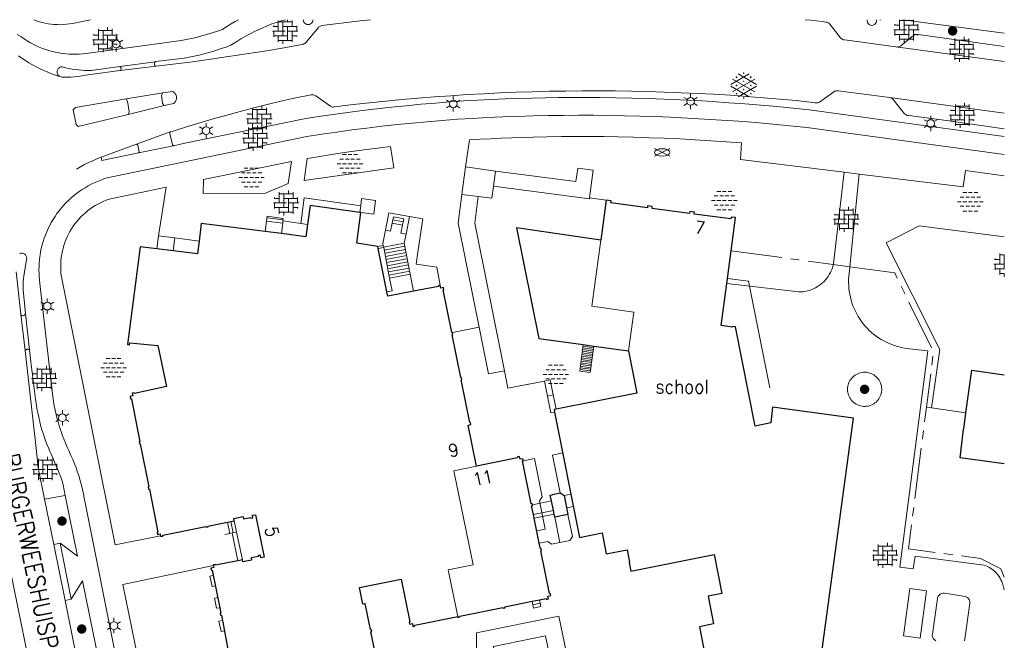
# Model space of a CAD drawing. Header units: metres. Extents: x 118656 to 118796, y 483654 to 483738.
# Tile 15 of 15: x 118753 to 118768, y 483714 to 483723. Entities that reach past the tile are written whole.
import ezdxf
from ezdxf.enums import TextEntityAlignment as Align

# ---------------------------------------------------------------- set-up
doc = ezdxf.new("R2010")
doc.units = ezdxf.units.M
doc.header["$MEASUREMENT"] = 0
for name, pattern in [('DGN Style 2', [3.180526, 1.908315, -1.27221]), ('DGN Style 3', [4.452736, 3.180526, -1.27221]), ('hek', [1.14, 0.75, -0.13, 0.13, -0.13])]:
    doc.linetypes.add(name, pattern=pattern)
for name, color, linetype, lineweight in [('Baakschild', 7, 'Continuous', 0), ('Barrier', 7, 'Continuous', 0), ('Kader', 7, 'Continuous', 0), ('Level 17', 7, 'Continuous', 0), ('Level 19', 7, 'Continuous', 0), ('Level 2', 7, 'Continuous', 0), ('Level 21', 7, 'Continuous', 0), ('Level 22', 7, 'Continuous', 0), ('Level 23', 7, 'Continuous', 0), ('Level 30', 7, 'Continuous', 0), ('Level 31', 7, 'Continuous', 0), ('Level 33', 7, 'Continuous', 0), ('Level 4', 7, 'Continuous', 0), ('Level 5', 7, 'Continuous', 0), ('Level 50', 7, 'Continuous', 0), ('Level 62', 7, 'Continuous', 0), ('Oml_ voetganger', 7, 'Continuous', 0), ('Omleiding fiets', 7, 'Continuous', 0), ('Omleiding OV', 7, 'Continuous', 0), ('Werkterrein', 7, 'Continuous', 0)]:
    doc.layers.add(name, color=color, linetype=linetype, lineweight=lineweight)
doc.styles.add('Style-STANDARD', font='STANDARD.shx')

# ---------------------------------------------------------------- blocks, each defined once
blk = doc.blocks.new('ONVERH_1')
at = {"layer": 'Barrier', "color": 7, "linetype": 'Continuous', "lineweight": 0}
for p, q in [((-1.18, 0.54), (-0.75, 0.54)), ((-0.86, 1.08), (-0.42, 1.08)), ((-0.54, 0.54), (-0.1, 0.54)), ((-0.21, 1.08), (0.22, 1.08)), ((0.12, 0.54), (0.55, 0.54)), ((0.44, 1.08), (0.87, 1.08)), ((0.77, 0.54), (1.2, 0.54)), ((-1.5, -0.01), (-1.07, -0.01)), ((-1.18, -0.54), (-0.75, -0.54)), ((-1.18, -0.54), (-0.75, -0.54)), ((-0.86, -0.01), (-0.42, -0.01)), ((-0.86, -1.09), (-0.42, -1.09)), ((-0.54, -0.54), (-0.1, -0.54)), ((-0.21, -0.01), (0.22, -0.01)), ((-0.21, -1.09), (0.22, -1.09)), ((0.12, -0.54), (0.55, -0.54)), ((0.44, -0.01), (0.87, -0.01)), ((0.44, -1.09), (0.87, -1.09)), ((0.77, -0.54), (1.2, -0.54)), ((1.09, -0.01), (1.5, -0.01))]:
    blk.add_line(p, q, dxfattribs=at)
blk = doc.blocks.new('OVERH_1')
at = {"layer": 'Barrier', "color": 7, "linetype": 'Continuous', "lineweight": 0}
for p, q in [((-0.81, 0), (-0.81, 1.26)), ((0.27, 1.08), (0.27, 1.47)), ((0.82, 0.54), (0.82, 1.26)), ((-1.5, 0), (0, 0)), ((-1.4, 0.54), (-0.81, 0.54)), ((-1.35, 0.54), (-1.35, 0.65)), ((-1.35, -0.65), (-1.35, 0)), ((-0.81, 1.08), (0.82, 1.08)), ((-0.27, -0.54), (-0.27, 1.08)), ((-0.27, 0.54), (1.35, 0.54)), ((0.27, -1.08), (0.27, 0.54)), ((0.27, 0), (1.5, 0)), ((0.82, -1.26), (0.82, 0)), ((1.35, 0), (1.35, 0.65)), ((-1.35, -0.54), (0.27, -0.54)), ((-0.81, -1.26), (-0.81, -0.54)), ((-0.81, -1.08), (0.82, -1.08)), ((-0.26, -1.48), (-0.26, -1.08)), ((0.82, -0.54), (1.4, -0.54)), ((1.35, -0.65), (1.35, -0.54))]:
    blk.add_line(p, q, dxfattribs=at)
blk = doc.blocks.new('GVERH_1')
at = {"layer": 'Barrier', "color": 7, "linetype": 'Continuous', "lineweight": 0}
for p, q in [((-1.5, 0.1), (0.66, 1.35)), ((-0.66, 1.35), (1.5, 0.1)), ((-1.3, 0.75), (1.3, -0.75)), ((-1.3, -0.75), (0, 0)), ((0, 0), (1.3, 0.75)), ((-1.5, -0.1), (0.66, -1.34)), ((-0.66, -1.34), (1.5, -0.1))]:
    blk.add_line(p, q, dxfattribs=at)
for centre in [(0, 1.45), (-0.84, 0.97), (-0.84, 0), (0, 0.48), (0.83, 0), (0.84, 0.97), (-0.84, -0.97), (0, -0.48), (0.83, -0.97), (0, -1.49)]:
    blk.add_circle(centre, 0.035, dxfattribs=at)
blk = doc.blocks.new('LANTPL_1')
at = {"layer": 'Level 50', "color": 7, "linetype": 'Continuous', "lineweight": 13}
for p, q in [((-0.38, 0.22), (-0.78, 0.45)), ((0, 0.45), (0, 0.9)), ((0.78, 0.45), (0.39, 0.22)), ((-0.38, -0.22), (-0.78, -0.46)), ((0, -0.9), (0, -0.46)), ((0.78, -0.46), (0.39, -0.22))]:
    blk.add_line(p, q, dxfattribs=at)
blk.add_circle((0, 0), 0.45, dxfattribs=at)
blk = doc.blocks.new('BOOM_1')
at = {"layer": 'Oml_ voetganger', "linetype": 'Continuous', "lineweight": 0}
h = blk.add_hatch(color=7, dxfattribs=at)
edge = h.paths.add_edge_path()
edge.add_arc((0, 0), 0.56, 0, 360)
blk = doc.blocks.new('BRPIJP_1')
at = {"layer": 'Omleiding fiets', "color": 7, "linetype": 'Continuous', "lineweight": 0}
for p, q in [((-0.9, -0.45), (0.89, 0.44)), ((-0.9, 0.44), (0.89, -0.45))]:
    blk.add_line(p, q, dxfattribs=at)
blk.add_ellipse((0, -0.01), major_axis=(0.89, 0), ratio=0.5, dxfattribs=at)

msp = doc.modelspace()

# ---------------------------------------------------------------- linework, layer by layer
at = {"layer": 'Barrier', "color": 7, "linetype": 'Continuous', "lineweight": 0}
for p, q in [((118757.122, 483722.682), (118757.122, 483722.696)), ((118757.19, 483722.615), (118757.19, 483722.772)), ((118757.19, 483722.75), (118757.393, 483722.75)), ((118757.258, 483722.547), (118757.258, 483722.75)), ((118757.325, 483722.75), (118757.325, 483722.783)), ((118757.393, 483722.682), (118757.393, 483722.772)), ((118757.461, 483722.615), (118757.461, 483722.695)), ((118766.035, 483722.77), (118766.035, 483722.783)), ((118766.247, 483722.702), (118766.321, 483722.702)), ((118766.253, 483722.702), (118766.253, 483722.715)), ((118766.321, 483722.634), (118766.321, 483722.783)), ((118766.321, 483722.769), (118766.524, 483722.769)), ((118766.389, 483722.567), (118766.389, 483722.769)), ((118766.389, 483722.702), (118766.591, 483722.702)), ((118766.456, 483722.769), (118766.456, 483722.783)), ((118766.456, 483722.499), (118766.456, 483722.702)), ((118766.524, 483722.702), (118766.524, 483722.783)), ((118766.591, 483722.634), (118766.591, 483722.715)), ((118757.104, 483722.615), (118757.291, 483722.615)), ((118757.117, 483722.682), (118757.19, 483722.682)), ((118757.122, 483722.533), (118757.122, 483722.615)), ((118757.258, 483722.682), (118757.461, 483722.682)), ((118757.325, 483722.479), (118757.325, 483722.682)), ((118757.325, 483722.615), (118757.479, 483722.615)), ((118757.393, 483722.457), (118757.393, 483722.615)), ((118766.235, 483722.634), (118766.422, 483722.634)), ((118766.253, 483722.553), (118766.253, 483722.634)), ((118766.253, 483722.567), (118766.456, 483722.567)), ((118766.321, 483722.476), (118766.321, 483722.567)), ((118766.456, 483722.634), (118766.61, 483722.634)), ((118766.524, 483722.477), (118766.524, 483722.634)), ((118766.524, 483722.567), (118766.597, 483722.567)), ((118766.591, 483722.553), (118766.591, 483722.567)), ((118757.122, 483722.547), (118757.325, 483722.547)), ((118757.19, 483722.457), (118757.19, 483722.547)), ((118757.19, 483722.479), (118757.393, 483722.479)), ((118757.258, 483722.43), (118757.258, 483722.479)), ((118757.393, 483722.547), (118757.466, 483722.547)), ((118757.461, 483722.534), (118757.461, 483722.547)), ((118766.321, 483722.499), (118766.524, 483722.499)), ((118766.389, 483722.45), (118766.389, 483722.499)), ((118767.719, 483719.26), (118767.793, 483719.26)), ((118767.725, 483719.26), (118767.725, 483719.274)), ((118767.793, 483719.193), (118767.793, 483719.35)), ((118767.793, 483719.328), (118767.861, 483719.328)), ((118767.86, 483719.125), (118767.86, 483719.328)), ((118767.86, 483719.26), (118767.861, 483719.26)), ((118767.707, 483719.193), (118767.861, 483719.193)), ((118767.725, 483719.111), (118767.725, 483719.193)), ((118767.725, 483719.125), (118767.861, 483719.125)), ((118767.793, 483719.035), (118767.793, 483719.125)), ((118767.793, 483719.057), (118767.861, 483719.057)), ((118767.86, 483719.008), (118767.86, 483719.057))]:
    msp.add_line(p, q, dxfattribs=at)
at = {"layer": 'Kader', "color": 7, "linetype": 'Continuous', "lineweight": 30}
for p, q in [((118758.401, 483719.949), (118758.389, 483719.951)), ((118757.235, 483719.64), (118756.998, 483719.67)), ((118755.643, 483719.388), (118755.406, 483719.417)), ((118758.66, 483719.421), (118758.653, 483719.452)), ((118758.786, 483718.783), (118758.66, 483719.421)), ((118763.781, 483718.91), (118763.847, 483719.39)), ((118761.673, 483718.01), (118761.829, 483717.988)), ((118761.233, 483715.575), (118761.205, 483715.715)), ((118760.951, 483715.459), (118760.939, 483715.515)), ((118761.026, 483715.091), (118760.951, 483715.459)), ((118761.245, 483715.519), (118761.233, 483715.575)), ((118761.253, 483715.476), (118761.245, 483715.519)), ((118756.443, 483715.403), (118756.542, 483715.423)), ((118756.662, 483714.85), (118756.593, 483714.836)), ((118760.922, 483714.239), (118761.029, 483714.261))]:
    msp.add_line(p, q, dxfattribs=at)
at = {"layer": 'Kader', "color": 7, "linetype": 'Continuous', "lineweight": 30, "flags": 128}
for points in [[(118762.01, 483720.13), (118761.93, 483719.545), (118760.692, 483719.725), (118761.021, 483718.1), (118761.673, 483718.01)], [(118763.847, 483719.39), (118763.912, 483719.875), (118763.844, 483719.884), (118763.84, 483719.856), (118763.304, 483719.928), (118763.308, 483719.956), (118763.24, 483719.965), (118763.236, 483719.937), (118762.683, 483720.011), (118762.687, 483720.039), (118762.619, 483720.048), (118762.615, 483720.021), (118762.077, 483720.093), (118762.081, 483720.12), (118762.01, 483720.13)], [(118758.389, 483719.951), (118757.657, 483720.052), (118757.618, 483719.774)], [(118758.653, 483719.452), (118758.342, 483719.499), (118758.401, 483719.949)], [(118756.998, 483719.67), (118756.058, 483719.791), (118756.025, 483719.531)], [(118757.618, 483719.774), (118757.593, 483719.593), (118757.235, 483719.64)], [(118756.025, 483719.531), (118756, 483719.344), (118755.643, 483719.388)], [(118755.406, 483719.417), (118755.158, 483719.447), (118754.972, 483718.011), (118755.005, 483718.007), (118755.009, 483718.034), (118755.417, 483717.999), (118755.547, 483717.393), (118755.077, 483717.291), (118755.074, 483717.303), (118755.042, 483717.296), (118755.051, 483717.256), (118755.011, 483717.247), (118755.018, 483717.212), (118755.03, 483717.215), (118755.156, 483716.584), (118755.143, 483716.581), (118755.149, 483716.551), (118755.162, 483716.553), (118755.289, 483715.92), (118755.276, 483715.918), (118755.282, 483715.887), (118755.295, 483715.889), (118755.421, 483715.256), (118755.409, 483715.253), (118755.415, 483715.222), (118755.455, 483715.231), (118755.461, 483715.203)], [(118759.177, 483718.794), (118758.798, 483718.723), (118758.786, 483718.783)], [(118759.571, 483718.881), (118759.54, 483718.875), (118759.543, 483718.863), (118759.177, 483718.794)], [(118759.751, 483718.187), (118759.741, 483718.187), (118759.615, 483718.814), (118759.625, 483718.817), (118759.618, 483718.847), (118759.579, 483718.84), (118759.571, 483718.881)], [(118765.097, 483712.88), (118765.642, 483716.932), (118764.455, 483717.092), (118764.427, 483716.859), (118764.198, 483716.811), (118763.909, 483718.269), (118763.867, 483718.275), (118763.866, 483718.268), (118763.697, 483718.291), (118763.781, 483718.91)], [(118760.104, 483716.225), (118759.981, 483716.827), (118760.022, 483716.836), (118760.015, 483716.868), (118760.006, 483716.866), (118759.88, 483717.495), (118759.89, 483717.497), (118759.884, 483717.528), (118759.874, 483717.526), (118759.747, 483718.156), (118759.757, 483718.158), (118759.751, 483718.187)], [(118761.829, 483717.988), (118762.337, 483717.918), (118762.461, 483717.298), (118761.274, 483717.061)], [(118767.297, 483717.007), (118767.383, 483717.633), (118767.861, 483717.5676)], [(118761.274, 483717.061), (118761.243, 483717.055), (118761.251, 483717.017)], [(118761.251, 483717.017), (118761.618, 483715.177), (118761.949, 483715.243), (118762.011, 483714.935), (118762.317, 483714.996), (118762.354, 483714.813), (118762.345, 483714.811), (118762.37, 483714.684), (118763.598, 483714.925), (118763.71, 483714.355), (118763.506, 483714.315), (118763.586, 483713.907), (118763.38, 483713.866), (118763.46, 483713.458), (118762.881, 483713.344), (118762.856, 483713.468), (118761.413, 483713.184), (118761.562, 483712.421), (118761.352, 483712.38), (118761.353, 483712.373)], [(118767.861, 483716.2597), (118767.21, 483716.349), (118767.259, 483716.769), (118767.264, 483716.768), (118767.297, 483717.007)], [(118760.924, 483715.658), (118760.921, 483715.674), (118760.908, 483715.671), (118760.78, 483716.301), (118760.792, 483716.303), (118760.786, 483716.334), (118760.744, 483716.325), (118760.736, 483716.367), (118760.705, 483716.361), (118760.708, 483716.349), (118760.104, 483716.225)], [(118761.205, 483715.715), (118761.188, 483715.799), (118761.219, 483715.805), (118761.218, 483715.81), (118761.331, 483715.834), (118761.39, 483715.794), (118761.447, 483715.515), (118761.253, 483715.476)], [(118760.939, 483715.515), (118760.914, 483715.641), (118760.927, 483715.643), (118760.924, 483715.658)], [(118756.542, 483715.423), (118756.537, 483715.455), (118756.672, 483715.483), (118756.679, 483715.45), (118756.783, 483715.471), (118756.785, 483715.459), (118756.817, 483715.465), (118756.81, 483715.503), (118756.856, 483715.512), (118756.98, 483714.889), (118756.935, 483714.88), (118756.928, 483714.917), (118756.896, 483714.911), (118756.898, 483714.898), (118756.791, 483714.876), (118756.797, 483714.843), (118756.669, 483714.817), (118756.662, 483714.85)], [(118755.461, 483715.203), (118755.463, 483715.19), (118755.494, 483715.197), (118755.491, 483715.209), (118756.124, 483715.338), (118756.126, 483715.326), (118756.157, 483715.332), (118756.154, 483715.344), (118756.368, 483715.388), (118756.443, 483715.403)], [(118761.029, 483714.261), (118761.126, 483714.281), (118761.129, 483714.268), (118761.161, 483714.275), (118761.152, 483714.316), (118761.194, 483714.325), (118761.187, 483714.355), (118761.175, 483714.353), (118761.048, 483714.981), (118761.061, 483714.984), (118761.055, 483715.015), (118761.042, 483715.012), (118761.026, 483715.091)], [(118756.237, 483714.763), (118756.243, 483714.735), (118756.2, 483714.726), (118756.206, 483714.696), (118756.218, 483714.697), (118756.346, 483714.068), (118756.334, 483714.066), (118756.341, 483714.035), (118756.353, 483714.037), (118756.474, 483713.403), (118756.463, 483713.401), (118756.469, 483713.368), (118756.481, 483713.37), (118756.608, 483712.742), (118756.596, 483712.739), (118756.601, 483712.71), (118756.644, 483712.719), (118756.652, 483712.677), (118756.68, 483712.683), (118756.678, 483712.696), (118757.056, 483712.773)], [(118756.593, 483714.836), (118756.268, 483714.769), (118756.265, 483714.781), (118756.235, 483714.775), (118756.237, 483714.763)], [(118758.68, 483713.163), (118758.552, 483713.791), (118758.564, 483713.794), (118758.557, 483713.826), (118758.545, 483713.824), (118758.467, 483714.205), (118758.434, 483714.198), (118758.384, 483714.443), (118758.996, 483714.565), (118759.125, 483713.937), (118759.114, 483713.935), (118759.12, 483713.903), (118759.161, 483713.911), (118759.169, 483713.871), (118759.199, 483713.877), (118759.197, 483713.889), (118759.828, 483714.018)], [(118759.828, 483714.018), (118759.831, 483714.003), (118759.863, 483714.01), (118759.86, 483714.022), (118760.489, 483714.15), (118760.491, 483714.138), (118760.523, 483714.145), (118760.52, 483714.157), (118760.922, 483714.239)]]:
    msp.add_lwpolyline(points, dxfattribs=at)
at = {"layer": 'Level 17', "color": 7, "linetype": 'Continuous', "lineweight": 0}
for p, q in [((118767.861, 483722.1679), (118766.266, 483722.383)), ((118754.86, 483722.097), (118755.387, 483722.166)), ((118755.396, 483722.099), (118754.861, 483722.035)), ((118754.953, 483721.621), (118755.492, 483721.711)), ((118766.179, 483721.639), (118767.861, 483721.409)), ((118755.512, 483721.524), (118754.982, 483721.392)), ((118755.105, 483720.953), (118755.6, 483721.134)), ((118754.587, 483720.763), (118755.105, 483720.953)), ((118755.137, 483720.825), (118755.648, 483720.931)), ((118765.505, 483720.543), (118765.73, 483720.515)), ((118758.389, 483719.951), (118758.402, 483720.05)), ((118757.519, 483719.789), (118757.259, 483719.826)), ((118757.519, 483719.789), (118757.618, 483719.774)), ((118753.405, 483718.455), (118753.471, 483717.924)), ((118753.535, 483717.927), (118753.472, 483718.465)), ((118759.751, 483718.187), (118760.141, 483718.265)), ((118766.79, 483717.081), (118767.297, 483717.007)), ((118754.059, 483715.796), (118753.755, 483715.738)), ((118753.755, 483715.738), (118753.889, 483715.074)), ((118753.889, 483715.074), (118753.982, 483715.091)), ((118754.056, 483714.253), (118753.889, 483715.074)), ((118753.982, 483715.091), (118754.146, 483714.272)), ((118754.146, 483714.272), (118754.056, 483714.253))]:
    msp.add_line(p, q, dxfattribs=at)
at = {"layer": 'Level 17', "color": 7, "linetype": 'Continuous', "lineweight": 0, "flags": 128}
for points in [[(118753.354, 483722.568), (118753.405, 483722.535), (118753.455, 483722.5), (118753.497, 483722.473), (118753.54, 483722.447), (118753.585, 483722.423), (118753.63, 483722.401), (118753.676, 483722.381), (118753.723, 483722.362), (118753.77, 483722.345), (118753.818, 483722.33), (118753.867, 483722.317), (118753.915, 483722.305), (118753.965, 483722.296), (118754.015, 483722.288), (118754.065, 483722.282), (118754.115, 483722.278), (118754.165, 483722.276), (118754.215, 483722.275), (118754.265, 483722.277), (118754.316, 483722.28), (118754.366, 483722.285), (118755.763, 483722.478), (118755.838, 483722.492), (118755.912, 483722.507), (118755.986, 483722.524), (118756.064, 483722.544), (118756.142, 483722.566), (118756.219, 483722.589), (118756.296, 483722.614), (118756.372, 483722.641), (118756.433, 483722.681), (118756.495, 483722.72), (118756.558, 483722.757), (118756.6048, 483722.783)], [(118754.4287, 483722.783), (118754.165, 483722.728), (118754.121, 483722.721), (118754.077, 483722.715), (118754.032, 483722.712), (118753.987, 483722.71), (118753.943, 483722.711), (118753.898, 483722.713), (118753.853, 483722.718), (118753.809, 483722.724), (118753.765, 483722.732), (118753.721, 483722.742), (118753.678, 483722.754), (118753.635, 483722.768), (118753.5956, 483722.783)], [(118755.387, 483722.166), (118755.392, 483722.169), (118755.551, 483722.187), (118755.807, 483722.219), (118755.88, 483722.233), (118755.953, 483722.247), (118756.026, 483722.264), (118756.098, 483722.281), (118756.17, 483722.301), (118756.242, 483722.322), (118756.313, 483722.344), (118756.383, 483722.368), (118756.411, 483722.376), (118756.439, 483722.386), (118756.466, 483722.397), (118756.493, 483722.409), (118756.519, 483722.423), (118756.579, 483722.463), (118756.64, 483722.501), (118756.703, 483722.537), (118756.766, 483722.572), (118756.83, 483722.605), (118756.895, 483722.636), (118756.961, 483722.666), (118757.027, 483722.694), (118757.095, 483722.72), (118757.163, 483722.744), (118757.231, 483722.767), (118757.2961, 483722.783)], [(118758.5438, 483722.783), (118758.393, 483722.767), (118757.832, 483722.696), (118757.82, 483722.693), (118757.809, 483722.689), (118757.798, 483722.683), (118757.788, 483722.676), (118757.779, 483722.668), (118757.599, 483722.452), (118757.589, 483722.442), (118757.578, 483722.434), (118757.566, 483722.427), (118757.553, 483722.421), (118757.539, 483722.417), (118757.511, 483722.413), (118757.248, 483722.367), (118756.985, 483722.323), (118756.721, 483722.281), (118756.457, 483722.241), (118756.193, 483722.202), (118755.929, 483722.165), (118755.396, 483722.099)], [(118766.266, 483722.383), (118765.519, 483722.485), (118765.507, 483722.486), (118765.495, 483722.489), (118765.484, 483722.494), (118765.473, 483722.5), (118765.464, 483722.508), (118765.455, 483722.516), (118765.299, 483722.715), (118765.291, 483722.723), (118765.282, 483722.731), (118765.272, 483722.737), (118765.262, 483722.741), (118765.251, 483722.745), (118765.239, 483722.747), (118765.183, 483722.755), (118765.018, 483722.774), (118764.9355, 483722.783)], [(118766.3711, 483722.783), (118767.861, 483722.5841)], [(118766.266, 483722.383), (118766.279, 483722.382), (118766.291, 483722.383), (118766.304, 483722.385), (118766.316, 483722.389), (118766.328, 483722.394), (118766.339, 483722.401), (118766.528, 483722.549), (118766.538, 483722.556), (118766.549, 483722.562), (118766.56, 483722.565), (118766.572, 483722.567), (118766.584, 483722.567), (118766.596, 483722.565), (118767.861, 483722.3916)], [(118753.975, 483721.95), (118753.916, 483721.969), (118753.858, 483721.99), (118753.801, 483722.013), (118753.744, 483722.037), (118753.688, 483722.063), (118753.633, 483722.09), (118753.579, 483722.119), (118753.525, 483722.15), (118753.473, 483722.182), (118753.421, 483722.216), (118753.37, 483722.251)], [(118755.396, 483722.099), (118755.388, 483722.102), (118755.381, 483722.107), (118755.375, 483722.113), (118755.371, 483722.12), (118755.369, 483722.129), (118755.368, 483722.137), (118755.369, 483722.144), (118755.372, 483722.151), (118755.376, 483722.157), (118755.381, 483722.162), (118755.387, 483722.166)], [(118753.975, 483721.95), (118753.968, 483721.956), (118753.959, 483721.964), (118753.951, 483721.974), (118753.945, 483721.984), (118753.941, 483721.996), (118753.939, 483722.008), (118753.938, 483722.02), (118753.94, 483722.032), (118753.943, 483722.043), (118753.948, 483722.055), (118753.955, 483722.065), (118753.964, 483722.073), (118753.973, 483722.081), (118753.984, 483722.086), (118753.996, 483722.09), (118754.008, 483722.092), (118754.02, 483722.091), (118754.065, 483722.078), (118754.111, 483722.067), (118754.158, 483722.058), (118754.204, 483722.05), (118754.251, 483722.045), (118754.298, 483722.041), (118754.345, 483722.038), (118754.392, 483722.037), (118754.439, 483722.039), (118754.86, 483722.097)], [(118754.861, 483722.035), (118754.322, 483721.961), (118754.277, 483721.954), (118754.233, 483721.948), (118754.188, 483721.943), (118754.143, 483721.941), (118754.097, 483721.939), (118754.052, 483721.939), (118754.007, 483721.941), (118754, 483721.942), (118753.975, 483721.95)], [(118754.861, 483722.035), (118754.868, 483722.039), (118754.874, 483722.045), (118754.878, 483722.053), (118754.88, 483722.061), (118754.88, 483722.069), (118754.879, 483722.076), (118754.876, 483722.083), (118754.871, 483722.089), (118754.866, 483722.093), (118754.86, 483722.097)], [(118755.512, 483721.524), (118755.49, 483721.553), (118755.472, 483721.672), (118755.492, 483721.711)], [(118755.492, 483721.711), (118755.633, 483721.73), (118755.645, 483721.723), (118755.656, 483721.715), (118755.667, 483721.705), (118755.675, 483721.694), (118755.682, 483721.682), (118755.688, 483721.669), (118755.692, 483721.656), (118755.693, 483721.642), (118755.694, 483721.629), (118755.692, 483721.616), (118755.689, 483721.604), (118755.685, 483721.592), (118755.679, 483721.58), (118755.671, 483721.57), (118755.663, 483721.56), (118755.653, 483721.552), (118755.512, 483721.524)], [(118755.6, 483721.134), (118755.645, 483721.148), (118755.841, 483721.208), (118756.037, 483721.267), (118756.234, 483721.325), (118756.432, 483721.38), (118756.629, 483721.434), (118756.828, 483721.486), (118757.026, 483721.536), (118757.225, 483721.585), (118757.425, 483721.632), (118757.673, 483721.68), (118757.685, 483721.681), (118757.697, 483721.68), (118757.709, 483721.678), (118757.72, 483721.674), (118757.731, 483721.669), (118757.742, 483721.663), (118757.943, 483721.524), (118757.95, 483721.517), (118757.958, 483721.511), (118757.967, 483721.506), (118757.977, 483721.502), (118757.987, 483721.5), (118757.998, 483721.5), (118758.008, 483721.502), (118758.018, 483721.505), (118758.054, 483721.508), (118758.292, 483721.537), (118758.531, 483721.563), (118758.77, 483721.587), (118759.009, 483721.61), (118759.248, 483721.631), (118759.488, 483721.65), (118759.727, 483721.667), (118759.967, 483721.683), (118760.207, 483721.696), (118760.447, 483721.707), (118760.687, 483721.717), (118760.927, 483721.725), (118761.169, 483721.731), (118761.412, 483721.735), (118761.654, 483721.737), (118761.897, 483721.738), (118762.139, 483721.736), (118762.382, 483721.733), (118762.625, 483721.727), (118762.867, 483721.72), (118763.109, 483721.711), (118763.352, 483721.7), (118763.594, 483721.687), (118763.836, 483721.672), (118764.078, 483721.655), (118764.32, 483721.637), (118764.561, 483721.616), (118764.803, 483721.594), (118765.044, 483721.569), (118765.082, 483721.561), (118765.095, 483721.56), (118765.108, 483721.561), (118765.121, 483721.563), (118765.133, 483721.568), (118765.144, 483721.574), (118765.355, 483721.725), (118765.367, 483721.731), (118765.379, 483721.735), (118765.392, 483721.738), (118765.405, 483721.74), (118765.418, 483721.74), (118766.179, 483721.639)], [(118754.982, 483721.392), (118754.25, 483721.216), (118754.22, 483721.242), (118754.175, 483721.46), (118754.207, 483721.492), (118754.953, 483721.621)], [(118754.982, 483721.392), (118755, 483721.429), (118754.975, 483721.584), (118754.953, 483721.621)], [(118755.648, 483720.931), (118755.816, 483720.968), (118757.569, 483721.327), (118757.783, 483721.359), (118757.997, 483721.391), (118758.211, 483721.42), (118758.425, 483721.448), (118758.639, 483721.473), (118758.854, 483721.497), (118759.069, 483721.52), (118759.284, 483721.54), (118759.499, 483721.559), (118759.715, 483721.575), (118759.917, 483721.589), (118760.119, 483721.6), (118760.321, 483721.61), (118760.523, 483721.619), (118760.726, 483721.627), (118760.928, 483721.632), (118761.115, 483721.637), (118761.302, 483721.639), (118761.488, 483721.641), (118761.675, 483721.642), (118761.912, 483721.64), (118762.15, 483721.637), (118762.387, 483721.632), (118762.625, 483721.625), (118762.862, 483721.616), (118763.099, 483721.606), (118763.336, 483721.594), (118763.573, 483721.58), (118763.81, 483721.564), (118764.047, 483721.547), (118764.284, 483721.528), (118764.52, 483721.507), (118764.757, 483721.484), (118764.993, 483721.46), (118767.861, 483721.0697)], [(118767.861, 483721.1787), (118767.01, 483721.301), (118766.456, 483721.377), (118766.445, 483721.377), (118766.433, 483721.379), (118766.423, 483721.383), (118766.412, 483721.388), (118766.403, 483721.394), (118766.395, 483721.402), (118766.228, 483721.611), (118766.22, 483721.619), (118766.211, 483721.626), (118766.201, 483721.632), (118766.19, 483721.636), (118766.179, 483721.639)], [(118754.822, 483713.331), (118754.349, 483715.687), (118754.338, 483715.753), (118754.326, 483715.818), (118754.313, 483715.883), (118754.297, 483715.947), (118754.28, 483716.011), (118754.261, 483716.074), (118754.241, 483716.137), (118754.218, 483716.2), (118754.194, 483716.261), (118754.169, 483716.322), (118754.141, 483716.383), (118754.111, 483716.457), (118754.089, 483716.504), (118754.067, 483716.551), (118754.042, 483716.611), (118754.019, 483716.672), (118753.997, 483716.734), (118753.976, 483716.795), (118753.957, 483716.858), (118753.94, 483716.921), (118753.924, 483716.984), (118753.91, 483717.048), (118753.898, 483717.112), (118753.887, 483717.176), (118753.878, 483717.241), (118753.687, 483718.91), (118753.681, 483718.959), (118753.676, 483719.009), (118753.673, 483719.058), (118753.672, 483719.107), (118753.673, 483719.157), (118753.675, 483719.206), (118753.679, 483719.255), (118753.685, 483719.304), (118753.688, 483719.323), (118753.696, 483719.374), (118753.707, 483719.424), (118753.719, 483719.474), (118753.733, 483719.523), (118753.749, 483719.572), (118753.767, 483719.62), (118753.786, 483719.668), (118753.807, 483719.715), (118753.83, 483719.761), (118753.854, 483719.806), (118753.88, 483719.85), (118753.908, 483719.893), (118753.937, 483719.935), (118753.968, 483719.976), (118754, 483720.016), (118754.034, 483720.055), (118754.069, 483720.092), (118754.105, 483720.128), (118754.143, 483720.163), (118754.182, 483720.197), (118754.222, 483720.228), (118754.264, 483720.259), (118754.306, 483720.288), (118754.349, 483720.315), (118754.394, 483720.341), (118754.439, 483720.365), (118754.485, 483720.387), (118754.532, 483720.408), (118754.58, 483720.427), (118754.628, 483720.444), (118754.677, 483720.46), (118757.611, 483721.067), (118757.831, 483721.101), (118758.051, 483721.133), (118758.272, 483721.163), (118758.493, 483721.191), (118758.714, 483721.218), (118758.935, 483721.242), (118759.157, 483721.264), (118759.378, 483721.285), (118759.6, 483721.303), (118759.822, 483721.32), (118760.044, 483721.333), (118760.266, 483721.345), (118760.488, 483721.355), (118760.71, 483721.363), (118760.932, 483721.37), (118761.156, 483721.375), (118761.381, 483721.378), (118761.605, 483721.379), (118761.83, 483721.379), (118762.055, 483721.377), (118762.279, 483721.373), (118762.504, 483721.367), (118762.728, 483721.359), (118762.953, 483721.35), (118763.204, 483721.338), (118763.455, 483721.324), (118763.705, 483721.308), (118763.956, 483721.291), (118764.207, 483721.271), (118764.457, 483721.249), (118764.707, 483721.225), (118764.957, 483721.2), (118767.861, 483720.8046)], [(118755.6, 483721.134), (118755.595, 483721.113), (118755.634, 483720.945), (118755.648, 483720.931)], [(118759.942, 483720.622), (118759.999, 483721.017), (118760.155, 483721.026), (118760.311, 483721.034), (118760.467, 483721.042), (118760.624, 483721.048), (118760.78, 483721.054), (118760.936, 483721.058), (118761.144, 483721.063), (118761.351, 483721.066), (118761.559, 483721.067), (118761.767, 483721.067), (118761.974, 483721.065), (118762.182, 483721.061), (118762.409, 483721.056), (118762.637, 483721.049), (118762.864, 483721.041), (118763.092, 483721.031), (118763.319, 483721.019), (118763.546, 483721.005), (118763.773, 483720.99), (118764, 483720.973), (118763.985, 483720.731), (118765.505, 483720.543)], [(118754.587, 483720.763), (118754.597, 483720.715), (118755.137, 483720.825)], [(118755.105, 483720.953), (118755.125, 483720.941), (118755.145, 483720.841), (118755.137, 483720.825)], [(118757.569, 483720.42), (118757.616, 483720.743), (118757.776, 483720.77), (118757.937, 483720.796), (118758.098, 483720.821), (118758.259, 483720.845), (118758.453, 483720.871), (118758.646, 483720.896), (118758.841, 483720.919), (118758.89, 483720.608), (118757.569, 483720.42)], [(118754.225, 483720.589), (118754.283, 483720.622), (118754.342, 483720.654), (118754.402, 483720.684), (118754.463, 483720.712), (118754.525, 483720.738), (118754.587, 483720.763)], [(118756.087, 483720.231), (118756.089, 483720.434), (118757.382, 483720.701), (118757.334, 483720.377), (118757.003, 483720.233), (118756.087, 483720.231)], [(118765.73, 483720.515), (118767.256, 483720.327), (118767.291, 483720.569), (118767.861, 483720.4895)], [(118755.431, 483719.609), (118755.543, 483720.321), (118754.702, 483720.147), (118754.659, 483720.131), (118754.618, 483720.114), (118754.577, 483720.095), (118754.538, 483720.075), (118754.499, 483720.053), (118754.461, 483720.029), (118754.424, 483720.003), (118754.388, 483719.976), (118754.354, 483719.948), (118754.321, 483719.918), (118754.289, 483719.887), (118754.258, 483719.854), (118754.229, 483719.82), (118754.201, 483719.785), (118754.175, 483719.748), (118754.151, 483719.711), (118754.128, 483719.672), (118754.107, 483719.633), (118754.087, 483719.592), (118754.069, 483719.551), (118754.053, 483719.509), (118754.039, 483719.467), (118754.027, 483719.424), (118754.016, 483719.381), (118754.008, 483719.337), (118754.001, 483719.292), (118753.996, 483719.248), (118753.993, 483719.203), (118753.992, 483719.158), (118753.993, 483719.113), (118753.996, 483719.069), (118754.001, 483719.024), (118754.008, 483718.98), (118754.474, 483716.657), (118754.792, 483715.069), (118755.461, 483715.203)], [(118758.402, 483720.05), (118757.572, 483720.165), (118757.519, 483719.789)], [(118758.402, 483720.05), (118758.415, 483720.155), (118758.62, 483720.128), (118758.593, 483719.924), (118758.401, 483719.949)], [(118759.118, 483719.89), (118759.313, 483719.859), (118759.248, 483719.403), (118759.216, 483719.193), (118759.518, 483719.148), (118759.571, 483718.881)], [(118767.861, 483719.5916), (118766.609, 483719.754), (118766.123, 483719.503), (118766.911, 483717.94), (118766.79, 483717.081)], [(118753.386, 483719.345), (118753.396, 483719.35), (118753.407, 483719.352), (118753.419, 483719.353), (118753.43, 483719.352), (118753.442, 483719.349), (118753.453, 483719.345), (118753.463, 483719.338), (118753.472, 483719.33), (118753.48, 483719.321), (118753.486, 483719.31), (118753.49, 483719.298), (118753.493, 483719.287), (118753.493, 483719.274), (118753.491, 483719.262), (118753.448, 483719.017), (118753.443, 483718.975), (118753.44, 483718.934), (118753.439, 483718.892), (118753.438, 483718.851), (118753.44, 483718.809), (118753.443, 483718.768), (118753.472, 483718.469), (118753.472, 483718.465)], [(118753.405, 483718.455), (118753.335, 483719.078)], [(118753.405, 483718.455), (118753.406, 483718.451), (118753.411, 483718.444), (118753.418, 483718.439), (118753.425, 483718.436), (118753.434, 483718.435), (118753.442, 483718.435), (118753.45, 483718.437), (118753.458, 483718.441), (118753.464, 483718.447), (118753.468, 483718.454), (118753.471, 483718.462), (118753.472, 483718.465)], [(118753.471, 483717.924), (118753.481, 483717.933), (118753.487, 483717.938), (118753.494, 483717.941), (118753.502, 483717.942), (118753.509, 483717.942), (118753.517, 483717.94), (118753.524, 483717.937), (118753.53, 483717.932), (118753.535, 483717.927)], [(118753.755, 483715.738), (118753.662, 483716.201), (118753.636, 483716.439), (118753.471, 483717.924)], [(118754.059, 483715.796), (118754.028, 483715.951), (118754.011, 483716.008), (118753.992, 483716.064), (118753.971, 483716.12), (118753.95, 483716.175), (118753.926, 483716.23), (118753.902, 483716.285), (118753.876, 483716.347), (118753.855, 483716.393), (118753.834, 483716.439), (118753.815, 483716.485), (118753.789, 483716.549), (118753.765, 483716.613), (118753.742, 483716.678), (118753.721, 483716.743), (118753.702, 483716.809), (118753.685, 483716.875), (118753.668, 483716.942), (118753.654, 483717.009), (118753.641, 483717.076), (118753.63, 483717.144), (118753.621, 483717.211), (118753.553, 483717.758), (118753.535, 483717.927)], [(118753.568, 483713.143), (118753.045, 483715.69), (118752.923, 483716.253), (118752.901, 483716.355), (118752.873, 483716.478), (118752.843, 483716.6), (118752.812, 483716.722), (118752.779, 483716.843), (118752.745, 483716.964), (118752.709, 483717.085), (118752.672, 483717.205), (118752.633, 483717.325), (118752.501, 483717.727)], [(118754.059, 483715.796), (118754.238, 483714.902), (118753.982, 483715.091)], [(118755.126, 483713.411), (118754.906, 483714.486), (118756.237, 483714.763)], [(118754.146, 483714.272), (118754.31, 483714.542), (118754.601, 483713.126)], [(118754.271, 483713.174), (118754.056, 483714.253)]]:
    msp.add_lwpolyline(points, dxfattribs=at)
at = {"layer": 'Level 19', "color": 7, "linetype": 'Continuous', "lineweight": 0}
for p, q in [((118765.73, 483720.515), (118765.592, 483719.153)), ((118761.146, 483717.253), (118761.101, 483717.475)), ((118761.146, 483717.253), (118761.232, 483717.27)), ((118761.274, 483717.061), (118761.232, 483717.27)), ((118761.233, 483715.575), (118760.939, 483715.515)), ((118761.245, 483715.519), (118760.951, 483715.459))]:
    msp.add_line(p, q, dxfattribs=at)
at = {"layer": 'Level 19', "color": 7, "linetype": 'Continuous', "lineweight": 0, "flags": 128}
for points in [[(118765.505, 483720.543), (118765.351, 483719.203), (118765.347, 483719.186)], [(118765.347, 483719.186), (118765.339, 483719.155), (118765.329, 483719.125), (118765.318, 483719.095), (118765.304, 483719.067), (118765.289, 483719.039), (118765.272, 483719.012), (118765.253, 483718.986), (118765.233, 483718.962), (118765.212, 483718.938), (118765.189, 483718.916), (118765.164, 483718.896), (118765.139, 483718.877), (118765.112, 483718.859), (118765.085, 483718.844), (118765.056, 483718.83), (118765.027, 483718.818), (118764.997, 483718.807), (118764.966, 483718.799), (118764.935, 483718.792), (118764.903, 483718.787), (118764.872, 483718.785), (118764.84, 483718.784), (118763.781, 483718.91)], [(118765.592, 483719.153), (118765.587, 483719.098), (118765.58, 483719.055), (118765.576, 483719.011), (118765.573, 483718.968), (118765.573, 483718.924), (118765.574, 483718.88), (118765.577, 483718.837), (118765.582, 483718.793), (118765.589, 483718.75), (118765.599, 483718.707), (118765.609, 483718.665), (118765.622, 483718.623), (118765.637, 483718.581), (118765.653, 483718.541), (118765.672, 483718.501), (118765.692, 483718.462), (118765.713, 483718.424), (118765.737, 483718.387), (118765.762, 483718.351), (118765.788, 483718.316), (118765.816, 483718.283), (118765.846, 483718.25), (118765.877, 483718.219), (118765.909, 483718.19), (118765.943, 483718.161), (118765.978, 483718.135), (118766.013, 483718.11), (118766.051, 483718.087), (118766.089, 483718.065), (118766.128, 483718.045), (118766.167, 483718.027), (118766.208, 483718.01), (118766.249, 483717.995), (118766.291, 483717.983), (118766.333, 483717.972), (118766.376, 483717.963), (118766.42, 483717.955), (118766.739, 483717.921), (118766.325, 483714.742), (118766.519, 483714.716), (118766.551, 483714.903), (118767.564, 483714.769), (118767.59, 483714.759), (118767.616, 483714.749), (118767.641, 483714.736), (118767.665, 483714.722), (118767.688, 483714.706), (118767.71, 483714.688), (118767.731, 483714.669), (118767.75, 483714.649), (118767.768, 483714.628), (118767.784, 483714.605), (118767.799, 483714.581), (118767.812, 483714.557), (118767.823, 483714.531), (118767.833, 483714.505), (118767.861, 483714.41)], [(118761.101, 483717.475), (118760.565, 483717.368), (118760.513, 483717.626)], [(118761.232, 483717.27), (118761.187, 483717.492), (118761.101, 483717.475)], [(118765.815, 483717.102), (118765.792, 483717.103), (118765.77, 483717.105), (118765.748, 483717.109), (118765.727, 483717.115), (118765.706, 483717.124), (118765.686, 483717.134), (118765.667, 483717.145), (118765.649, 483717.159), (118765.632, 483717.173), (118765.617, 483717.19), (118765.603, 483717.207), (118765.591, 483717.226), (118765.581, 483717.246), (118765.572, 483717.266), (118765.565, 483717.287), (118765.561, 483717.309), (118765.558, 483717.331), (118765.557, 483717.354), (118765.558, 483717.376), (118765.561, 483717.398), (118765.566, 483717.42), (118765.573, 483717.441), (118765.581, 483717.462), (118765.592, 483717.481), (118765.604, 483717.5), (118765.618, 483717.517), (118765.633, 483717.534), (118765.65, 483717.549), (118765.668, 483717.562), (118765.687, 483717.573), (118765.707, 483717.583), (118765.728, 483717.591), (118765.749, 483717.597), (118765.771, 483717.602), (118765.793, 483717.604), (118765.815, 483717.604), (118765.838, 483717.603), (118765.86, 483717.599), (118765.881, 483717.593), (118765.902, 483717.586), (118765.923, 483717.577), (118765.942, 483717.565), (118765.96, 483717.553), (118765.977, 483717.538), (118765.993, 483717.523), (118766.007, 483717.505), (118766.02, 483717.487), (118766.031, 483717.468), (118766.041, 483717.447), (118766.048, 483717.427), (118766.054, 483717.405), (118766.057, 483717.383), (118766.059, 483717.361), (118766.059, 483717.338), (118766.056, 483717.316), (118766.052, 483717.294), (118766.046, 483717.273), (118766.038, 483717.252), (118766.028, 483717.232), (118766.016, 483717.213), (118766.003, 483717.195), (118765.993, 483717.183), (118765.977, 483717.167), (118765.959, 483717.153), (118765.941, 483717.14), (118765.922, 483717.129), (118765.901, 483717.12), (118765.88, 483717.113), (118765.859, 483717.107), (118765.837, 483717.104), (118765.815, 483717.102)], [(118761.251, 483717.017), (118761.195, 483717.006), (118761.146, 483717.253)], [(118761.329, 483715.103), (118761.206, 483715.079), (118761.15, 483715.116), (118761.026, 483715.091)], [(118766.626, 483713.698), (118766.378, 483713.731), (118766.471, 483714.427), (118766.719, 483714.394), (118766.626, 483713.698)], [(118766.854, 483713.66), (118766.843, 483713.667), (118766.833, 483713.675), (118766.824, 483713.685), (118766.816, 483713.695), (118766.81, 483713.707), (118766.806, 483713.719), (118766.803, 483713.732), (118766.803, 483713.745), (118766.804, 483713.758), (118766.877, 483714.279), (118766.88, 483714.291), (118766.885, 483714.304), (118766.891, 483714.316), (118766.899, 483714.326), (118766.908, 483714.336), (118766.919, 483714.344), (118766.93, 483714.35), (118766.943, 483714.355), (118766.955, 483714.358), (118766.969, 483714.359), (118766.982, 483714.357), (118767.284, 483714.31), (118767.296, 483714.306), (118767.308, 483714.301), (118767.319, 483714.295), (118767.329, 483714.286), (118767.337, 483714.277), (118767.344, 483714.266), (118767.349, 483714.255), (118767.353, 483714.243), (118767.355, 483714.23), (118767.355, 483714.217), (118767.353, 483714.205), (118767.281, 483713.686), (118767.279, 483713.674), (118767.274, 483713.661)]]:
    msp.add_lwpolyline(points, dxfattribs=at)
at = {"layer": 'Level 2', "color": 7, "linetype": 'Continuous', "lineweight": 13}
for p, q in [((118759.942, 483720.622), (118759.89, 483720.216)), ((118760.383, 483720.559), (118759.942, 483720.622)), ((118760.353, 483720.339), (118760.383, 483720.559)), ((118759.89, 483720.216), (118760.13, 483720.185))]:
    msp.add_line(p, q, dxfattribs=at)
at = {"layer": 'Level 2', "color": 7, "linetype": 'Continuous', "lineweight": 13, "flags": 128}
msp.add_lwpolyline([(118760.13, 483720.185), (118760.328, 483720.159), (118760.353, 483720.339)], dxfattribs=at)
at = {"layer": 'Level 21', "color": 7, "linetype": 'Continuous', "lineweight": 0}
for p, q in [((118756.51, 483715.244), (118756.577, 483715.257)), ((118756.593, 483714.836), (118756.51, 483715.244)), ((118756.577, 483715.257), (118756.662, 483714.85))]:
    msp.add_line(p, q, dxfattribs=at)
at = {"layer": 'Level 22', "color": 7, "linetype": 'Continuous', "lineweight": 0}
for p, q in [((118761.329, 483715.103), (118761.253, 483715.476)), ((118756.478, 483715.237), (118756.402, 483715.222)), ((118756.51, 483715.244), (118756.478, 483715.237))]:
    msp.add_line(p, q, dxfattribs=at)
at = {"layer": 'Level 22', "color": 7, "linetype": 'Continuous', "lineweight": 0, "flags": 128}
for points in [[(118761.765, 483720.167), (118761.82, 483720.571), (118761.591, 483720.602), (118761.565, 483720.406), (118760.383, 483720.559)], [(118760.353, 483720.339), (118761.763, 483720.15), (118761.765, 483720.167)], [(118759.89, 483720.216), (118759.834, 483719.792), (118760.141, 483718.265)], [(118760.13, 483720.185), (118760.078, 483719.795), (118760.513, 483717.626)], [(118760.369, 483712.182), (118760.351, 483713.576), (118761.118, 483713.73), (118761.18, 483713.425), (118761.425, 483713.475), (118761.314, 483714.022), (118760.102, 483713.778), (118760.12, 483712.36), (118757.449, 483712.33), (118757.404, 483712.551), (118757.159, 483712.503), (118757.242, 483712.079), (118760.37, 483712.113), (118760.369, 483712.182)]]:
    msp.add_lwpolyline(points, dxfattribs=at)
at = {"layer": 'Level 23', "color": 7, "linetype": 'hek', "lineweight": 0}
for p, q in [((118761.765, 483720.167), (118762.01, 483720.13)), ((118763.847, 483719.39), (118765.347, 483719.186)), ((118765.347, 483719.186), (118765.592, 483719.153)), ((118766.79, 483717.081), (118766.717, 483717.092)), ((118760.924, 483715.658), (118761.205, 483715.715))]:
    msp.add_line(p, q, dxfattribs=at)
at = {"layer": 'Level 23', "color": 7, "linetype": 'hek', "lineweight": 0, "flags": 128}
for points in [[(118765.592, 483719.153), (118766.25, 483719.063), (118766.819, 483717.901), (118766.717, 483717.092)], [(118767.861, 483714.5935), (118767.811, 483714.714), (118767.509, 483714.868), (118766.452, 483715.009), (118766.717, 483717.092)]]:
    msp.add_lwpolyline(points, dxfattribs=at)
at = {"layer": 'Level 30', "color": 7, "linetype": 'Continuous', "lineweight": 0}
for p, q in [((118756.998, 483719.67), (118757.018, 483719.825)), ((118757.018, 483719.825), (118757.255, 483719.794)), ((118759.118, 483719.89), (118759.068, 483719.634)), ((118757.255, 483719.794), (118757.235, 483719.64)), ((118758.864, 483719.796), (118759.016, 483719.766)), ((118755.406, 483719.417), (118755.431, 483719.609)), ((118755.431, 483719.609), (118755.668, 483719.578)), ((118755.643, 483719.388), (118755.668, 483719.578)), ((118756.025, 483719.531), (118755.668, 483719.578)), ((118759.068, 483719.634), (118759.042, 483719.5)), ((118758.733, 483719.468), (118758.653, 483719.452)), ((118758.739, 483719.436), (118758.66, 483719.421)), ((118758.733, 483719.468), (118758.738, 483719.442)), ((118759.042, 483719.5), (118758.738, 483719.442)), ((118758.738, 483719.442), (118758.739, 483719.436)), ((118758.739, 483719.436), (118758.826, 483718.985)), ((118758.826, 483718.985), (118759.129, 483719.043)), ((118759.129, 483719.043), (118759.177, 483718.794)), ((118756.577, 483715.257), (118756.542, 483715.423))]:
    msp.add_line(p, q, dxfattribs=at)
at = {"layer": 'Level 30', "color": 7, "linetype": 'Continuous', "lineweight": 0, "flags": 128}
for points in [[(118758.765, 483719.691), (118758.815, 483719.947), (118759.118, 483719.89)], [(118759.016, 483719.766), (118759.034, 483719.857), (118758.881, 483719.886), (118758.864, 483719.796)], [(118758.765, 483719.691), (118758.728, 483719.497), (118758.733, 483719.468)], [(118758.765, 483719.691), (118758.841, 483719.676), (118758.864, 483719.796)], [(118759.016, 483719.766), (118758.993, 483719.648), (118759.068, 483719.634)], [(118758.786, 483718.783), (118758.862, 483718.798), (118758.826, 483718.985)]]:
    msp.add_lwpolyline(points, dxfattribs=at)
at = {"layer": 'Level 31', "color": 7, "linetype": 'Continuous', "lineweight": 0}
for p, q in [((118757.259, 483719.826), (118757.255, 483719.794)), ((118759.129, 483719.043), (118759.042, 483719.5)), ((118756.443, 483715.403), (118756.478, 483715.237)), ((118760.922, 483714.239), (118760.932, 483714.189)), ((118761.039, 483714.211), (118760.932, 483714.189)), ((118761.039, 483714.211), (118761.029, 483714.261))]:
    msp.add_line(p, q, dxfattribs=at)
at = {"layer": 'Level 31', "color": 7, "linetype": 'Continuous', "lineweight": 0, "flags": 128}
for points in [[(118757.018, 483719.825), (118757.027, 483719.896), (118757.264, 483719.865), (118757.259, 483719.826)], [(118761.673, 483718.01), (118761.62, 483717.62), (118761.776, 483717.598), (118761.829, 483717.988)], [(118760.932, 483714.189), (118760.942, 483714.14), (118761.049, 483714.161), (118761.039, 483714.211)]]:
    msp.add_lwpolyline(points, dxfattribs=at)
at = {"layer": 'Level 33', "color": 7, "linetype": 'Continuous', "lineweight": 0}
for p, q in [((118757.024, 483719.872), (118757.261, 483719.841)), ((118758.873, 483719.841), (118759.025, 483719.812)), ((118758.747, 483719.396), (118759.05, 483719.455)), ((118758.756, 483719.351), (118759.059, 483719.409)), ((118758.765, 483719.305), (118759.068, 483719.363)), ((118758.773, 483719.259), (118759.077, 483719.318)), ((118758.782, 483719.214), (118759.085, 483719.272)), ((118758.791, 483719.168), (118759.094, 483719.226)), ((118758.8, 483719.122), (118759.103, 483719.181)), ((118758.808, 483719.077), (118759.112, 483719.135)), ((118758.817, 483719.031), (118759.121, 483719.089)), ((118761.663, 483717.937), (118761.819, 483717.915)), ((118761.667, 483717.961), (118761.823, 483717.939)), ((118761.67, 483717.985), (118761.826, 483717.964)), ((118761.643, 483717.791), (118761.799, 483717.769)), ((118761.647, 483717.815), (118761.803, 483717.793)), ((118761.65, 483717.839), (118761.806, 483717.818)), ((118761.653, 483717.864), (118761.809, 483717.842)), ((118761.657, 483717.888), (118761.813, 483717.866)), ((118761.66, 483717.912), (118761.816, 483717.891)), ((118761.623, 483717.644), (118761.779, 483717.623)), ((118761.626, 483717.669), (118761.782, 483717.647)), ((118761.63, 483717.693), (118761.786, 483717.671)), ((118761.633, 483717.717), (118761.789, 483717.696)), ((118761.637, 483717.742), (118761.793, 483717.72)), ((118761.64, 483717.766), (118761.796, 483717.745)), ((118756.492, 483715.413), (118756.527, 483715.247))]:
    msp.add_line(p, q, dxfattribs=at)
at = {"layer": 'Level 4', "color": 7, "linetype": 'Continuous', "lineweight": 0, "flags": 128}
msp.add_lwpolyline([(118760.104, 483716.225), (118759.772, 483716.157), (118760.054, 483714.777), (118759.687, 483714.704), (118759.828, 483714.018)], dxfattribs=at)
at = {"layer": 'Level 5', "color": 7, "linetype": 'DGN Style 3', "lineweight": 0, "flags": 128}
msp.add_lwpolyline([(118762.337, 483717.918), (118762.417, 483718.489), (118761.797, 483718.575), (118761.93, 483719.545)], dxfattribs=at)
at = {"layer": 'Oml_ voetganger', "color": 7, "linetype": 'Continuous', "lineweight": 0}
for centre, start, end in [((118757.6289, 483722.7804), 177.85186, 2.14814), ((118765.9127, 483722.7694), 168.78121, 11.21879)]:
    msp.add_arc(centre, 0.07, start, end, dxfattribs=at)
at = {"layer": 'Werkterrein', "color": 7, "linetype": 'DGN Style 2', "lineweight": 0}
for p, q in [((118761.491, 483715.815), (118761.39, 483715.794)), ((118761.528, 483715.631), (118761.427, 483715.611))]:
    msp.add_line(p, q, dxfattribs=at)
at = {"layer": 'Werkterrein', "color": 7, "linetype": 'DGN Style 2', "lineweight": 0, "flags": 128}
for points in [[(118763.791, 483718.982), (118764.099, 483718.94), (118764.469, 483717.091)], [(118759.751, 483718.187), (118760.141, 483718.265), (118760.278, 483717.579), (118760.513, 483717.626), (118760.565, 483717.368), (118761.187, 483717.492), (118761.274, 483717.061)], [(118760.792, 483716.303), (118760.954, 483716.336), (118761.068, 483715.775), (118761.029, 483715.716), (118761.113, 483715.3), (118760.988, 483715.275)], [(118761.371, 483716.419), (118761.218, 483716.388), (118761.331, 483715.834)], [(118761.447, 483715.515), (118761.513, 483715.189), (118761.476, 483715.133), (118761.206, 483715.079), (118761.15, 483715.116), (118761.026, 483715.091)], [(118756.265, 483714.467), (118756.216, 483714.455), (118756.185, 483714.608), (118756.235, 483714.618)], [(118756.33, 483714.145), (118756.283, 483714.137), (118756.251, 483714.287), (118756.299, 483714.297)], [(118756.397, 483713.807), (118756.348, 483713.796), (118756.317, 483713.947), (118756.368, 483713.957)]]:
    msp.add_lwpolyline(points, dxfattribs=at)

# ---------------------------------------------------------------- block references
at = {"layer": 'Barrier', "color": 7, "linetype": 'Continuous', "lineweight": 0, "xscale": 0.1250023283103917, "yscale": 0.1250023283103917, "zscale": 0.1250023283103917}
for name, p in [('OVERH_1', (118754.648, 483722.489)), ('OVERH_1', (118767.236, 483722.349)), ('GVERH_1', (118764.03, 483721.818)), ('OVERH_1', (118767.243, 483721.38)), ('OVERH_1', (118756.912, 483721.329)), ('OVERH_1', (118756.853, 483721.044)), ('ONVERH_1', (118758.243, 483720.669)), ('ONVERH_1', (118756.796, 483720.466)), ('OVERH_1', (118757.305, 483720.091)), ('ONVERH_1', (118763.745, 483720.126)), ('ONVERH_1', (118767.361, 483720.109)), ('OVERH_1', (118765.539, 483719.851)), ('ONVERH_1', (118754.769, 483717.671)), ('OVERH_1', (118753.749, 483717.513)), ('ONVERH_1', (118761.269, 483717.573)), ('OVERH_1', (118753.765, 483716.177)), ('OVERH_1', (118766.109, 483714.915))]:
    msp.add_blockref(name, p, dxfattribs=at)
at = {"layer": 'Level 50', "color": 7, "linetype": 'Continuous', "lineweight": 13, "xscale": 0.1250023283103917, "yscale": 0.1250023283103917, "zscale": 0.1250023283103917}
for p in [(118754.808, 483722.425), (118763.25, 483721.582), (118759.761, 483721.546), (118756.128, 483721.153), (118766.779, 483721.258), (118753.795, 483718.575), (118754.016, 483716.936), (118754.775, 483713.882)]:
    msp.add_blockref('LANTPL_1', p, dxfattribs=at)
at = {"layer": 'Oml_ voetganger', "color": 7, "linetype": 'Continuous', "lineweight": 0, "xscale": 0.1250023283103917, "yscale": 0.1250023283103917, "zscale": 0.1250023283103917}
for p in [(118767.101, 483722.618), (118765.808, 483717.353), (118754.011, 483715.418), (118754.301, 483713.832)]:
    msp.add_blockref('BOOM_1', p, dxfattribs=at)
at = {"layer": 'Omleiding fiets', "color": 7, "linetype": 'Continuous', "lineweight": 0, "xscale": 0.1250023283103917, "yscale": 0.1250023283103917, "zscale": 0.1250023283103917}
msp.add_blockref('BRPIJP_1', (118762.833, 483720.834), dxfattribs=at)

# ---------------------------------------------------------------- texts
at = {"layer": 'Baakschild', "color": 7, "linetype": 'Continuous', "lineweight": 0, "style": 'Style-STANDARD'}
for s, rotation, p in [('7', 352.37, (118763.3966, 483719.8207)), ('11', 11.54, (118760.1777, 483716.1447))]:
    msp.add_text(s, height=0.1875, rotation=rotation, dxfattribs=at).set_placement(p, align=Align.TOP_CENTER)
msp.add_text('9', height=0.1875, rotation=11.54, dxfattribs=at).set_placement((118759.8373, 483716.4754), align=Align.MIDDLE_RIGHT)
msp.add_text('5', height=0.1875, rotation=281.26, dxfattribs=at).set_placement((118757.005, 483715.2429), align=Align.CENTER)
at = {"layer": 'Level 62', "color": 7, "linetype": 'Continuous', "lineweight": 0, "style": 'Style-STANDARD'}
msp.add_text('school', height=0.2, dxfattribs=at).set_placement((118763.124, 483717.394), align=Align.MIDDLE_CENTER)
at = {"layer": 'Omleiding OV', "color": 7, "linetype": 'Continuous', "lineweight": 0, "style": 'Style-STANDARD'}
msp.add_text('BURGERWEESHUISPAD', height=0.250002, rotation=281.6, dxfattribs=at).set_placement((118753.5851, 483714.7868), align=Align.MIDDLE_CENTER)

doc.saveas('drawing.dxf')
